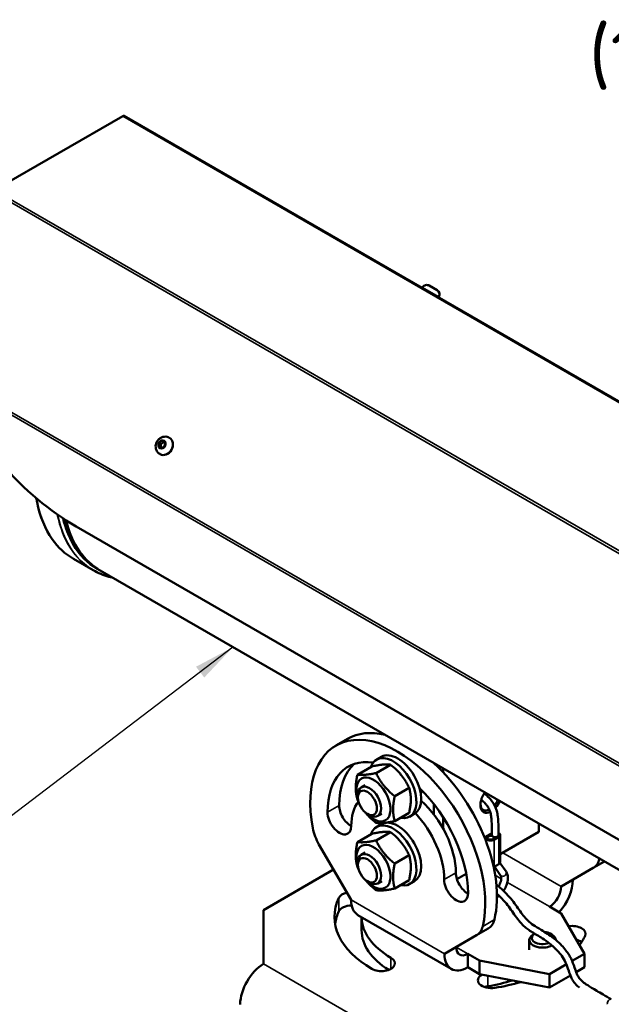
# Model space of a CAD drawing. Header units: millimetres. Extents: x 0 to 1260, y 0 to 891.
# Tile 3 of 20: x 194 to 302, y 244 to 423. Entities that reach past the tile are written whole.
import ezdxf

# ---------------------------------------------------------------- set-up
doc = ezdxf.new("R2010")
doc.units = ezdxf.units.MM
doc.header["$LTSCALE"] = 3
for name, color, linetype, lineweight in [('Sichtbar (ISO)', 7, 'Continuous', 50), ('Sichtbar schmal (ISO)', 7, 'Continuous', 35), ('Symbol (ISO)', 7, 'Continuous', 25)]:
    doc.layers.add(name, color=color, linetype=linetype, lineweight=lineweight)
doc.styles.add('Notiztext (DIN)', font='isocpeur.ttf')
doc.dimstyles.new('Standard - Methode 2a (DIN)$7', dxfattribs={"dimscale": 3, "dimtxt": 3.5, "dimasz": 2.5, "dimexe": 3.175, "dimexo": 0.8, "dimgap": 0.8, "dimtad": 1, "dimtih": 1, "dimtoh": 1, "dimrnd": 1e-08, "dimtxsty": 'Notiztext (DIN)', "dimcen": 0.09, "dimdle": 10, "dimclrd": 256, "dimclre": 256, "dimclrt": 256, "dimazin": 2, "dimtfac": 1, "dimtmove": 0, "dimatfit": 3, "dimfxl": 1, "dimtolj": 1, "dimlwd": -1, "dimlwe": -1, "dimarcsym": 0})

msp = doc.modelspace()

# ---------------------------------------------------------------- linework, layer by layer
at = {"layer": 'Sichtbar (ISO)'}
for p, q in [((189.664, 391.626), (212.999, 405.099)), ((213.299, 405.128), (378.72, 309.623)), ((268.712, 374.279), (270.167, 373.439)), ((267.524, 373.96), (267.464, 373.856)), ((270.486, 372.25), (270.426, 372.146)), ((219.63, 345.619), (220.144, 346.055)), ((219.63, 345.619), (219.922, 345.451)), ((219.641, 344.968), (219.63, 345.619)), ((220.436, 345.886), (220.144, 346.055)), ((220.144, 346.055), (220.669, 345.839)), ((220.669, 345.839), (220.68, 345.188)), ((221.445, 346.634), (221.505, 346.599)), ((220.165, 344.753), (219.641, 344.968)), ((219.735, 343.672), (219.795, 343.637)), ((220.68, 345.188), (220.165, 344.753)), ((329.696, 258.246), (204.538, 330.506)), ((204.348, 327.21), (204.353, 327.208)), ((204.48, 326.988), (204.475, 326.991)), ((204.899, 326.316), (204.903, 326.314)), ((204.997, 326.175), (204.993, 326.178)), ((204.046, 324.615), (207.635, 322.543)), ((208.398, 322.796), (208.78, 322.575)), ((328.665, 253.359), (208.928, 322.489)), ((253.87, 291.891), (251.748, 290.666)), ((260.665, 292.614), (260.665, 292.619)), ((259.998, 288.624), (259.15, 288.134)), ((258.281, 286.887), (255.666, 285.377)), ((261.675, 287.19), (259.06, 285.68)), ((269.574, 287.475), (269.574, 287.47)), ((271.271, 285.796), (271.271, 286.496)), ((257.086, 283.479), (256.373, 283.067)), ((265.069, 282.967), (262.455, 281.458)), ((255.752, 281.243), (255.752, 281.694)), ((267.312, 282.455), (267.096, 282.33)), ((269.574, 280.025), (269.574, 278.115)), ((257.483, 278.245), (257.873, 278.02)), ((260.086, 278.283), (259.373, 277.871)), ((265.069, 278.442), (262.455, 276.932)), ((265.998, 278.232), (265.15, 277.742)), ((271.271, 275.531), (271.271, 277.637)), ((259.998, 276.377), (259.15, 275.887)), ((288.666, 276.453), (288.666, 274.977)), ((258.281, 274.639), (255.666, 273.13)), ((261.675, 274.942), (259.06, 273.433)), ((278.964, 273.914), (278.964, 273.464)), ((280.076, 274.771), (279.228, 274.281)), ((279.264, 273.879), (279.264, 273.914)), ((279.438, 274.16), (280.113, 274.55)), ((280.113, 274.404), (280.113, 274.229)), ((281.139, 274.157), (280.29, 273.668)), ((280.464, 273.768), (280.464, 273.914)), ((280.5, 273.546), (281.349, 274.036)), ((281.313, 274.404), (281.313, 274.369)), ((288.666, 274.977), (281.613, 270.905)), ((281.613, 274.404), (281.613, 269.505)), ((254.513, 262.608), (248.681, 272.709)), ((257.086, 271.231), (256.373, 270.82)), ((265.069, 270.72), (262.455, 269.21)), ((255.752, 268.996), (255.752, 269.447)), ((281.349, 269.137), (280.5, 268.647)), ((280.558, 268.681), (281.691, 267.069)), ((281.564, 269.336), (282.673, 267.759)), ((298.529, 268.424), (300.55, 269.591)), ((238.603, 260.77), (251.331, 268.119)), ((275.437, 267.339), (273.761, 266.372)), ((298.529, 268.424), (292.697, 265.057)), ((257.483, 265.998), (257.873, 265.772)), ((260.086, 266.035), (259.373, 265.624)), ((265.069, 266.195), (262.455, 264.685)), ((265.998, 265.985), (265.15, 265.495)), ((290.575, 261.383), (292.697, 260.158)), ((238.603, 250.972), (238.603, 260.77)), ((272.726, 250.063), (255.756, 259.861)), ((292.697, 260.158), (296.939, 252.81)), ((256.425, 259.474), (256.425, 257.096)), ((277.316, 256.177), (271.483, 252.81)), ((277.316, 256.177), (279.437, 257.402)), ((287.889, 256.468), (287.605, 256.304)), ((290.674, 256.492), (291, 256.304)), ((286.903, 253.544), (286.903, 255.324)), ((277.847, 251.585), (275.726, 252.81)), ((275.726, 250.36), (275.726, 252.81)), ((291.703, 253.544), (291.703, 253.722)), ((296.939, 252.81), (294.688, 251.51)), ((296.939, 252.81), (296.939, 250.36)), ((290.575, 249.135), (277.847, 251.585)), ((277.847, 251.585), (277.847, 249.135)), ((293.641, 250.905), (290.575, 249.135)), ((275.726, 250.36), (277.847, 249.135)), ((277.847, 249.135), (290.575, 246.686)), ((290.575, 246.686), (290.575, 249.135)), ((294.378, 248.881), (290.575, 246.686)), ((296.939, 250.36), (295.431, 249.489))]:
    msp.add_line(p, q, dxfattribs=at)
for centre, start, end in [((268.277, 373.525), 60, 150), ((269.732, 372.685), 330, 60)]:
    msp.add_arc(centre, 0.87, start, end, dxfattribs=at)
for centre, major_axis, ratio, start_param, end_param in [((212.999, 404.608), (0.3, 0.52), 0.5773503, 0, 0.7853982), ((204.538, 367.224), (-22.485, 38.945), 0.5773503, 1.4718108, 2.3561945), ((220.65, 345.118), (0.855, 1.481), 0.8164966, 3.1415927, 6.2831853), ((225.451, 351.402), (-16.635, -28.813), 0.5773503, 5.9556483, 5.9677006), ((225.455, 351.399), (-16.635, -28.813), 0.5773503, 5.9556483, 5.9677006), ((225.451, 351.402), (-16.635, -28.813), 0.5773503, 6.0060469, 6.0141755), ((225.455, 351.399), (-16.635, -28.813), 0.5773503, 6.0060469, 6.0141755), ((262.998, 271.181), (-11.25, 19.486), 0.5773503, 3.6815514, 7.3140229), ((265.12, 272.406), (-11.25, 19.486), 0.5773503, 5.7805177, 6.2831853), ((262.998, 271.181), (-9.03, 15.64), 0.5773503, 5.8557711, 7.0685835), ((262.15, 282.938), (-3, 5.196), 0.5773503, 2.6731756, 6.7516024), ((262.998, 283.428), (-3, 5.196), 0.5773503, 3.1415927, 6.2831853), ((265.12, 272.406), (-9.03, 15.64), 0.5773503, 0.1177314, 0.7853982), ((265.12, 272.406), (11.25, -19.486), 0.5773503, 0.5399587, 2.073464), ((258.586, 280.881), (2.19, -3.793), 0.5773503, 5.076451, 10.6315122), ((257.873, 280.469), (1.5, -2.598), 0.5773503, 5.4978958, 10.2100675), ((262.998, 271.181), (9.03, -15.64), 0.5773503, 0.7853982, 2.0413263), ((265.332, 284.775), (1.575, -2.728), 0.5773503, 0.1466915, 0.3520893), ((265.12, 284.653), (1.725, -2.988), 0.5773503, 0.2098253, 0.4708706), ((279.969, 280.979), (-1.38, -2.39), 0.5773503, 4.5563238, 6.9701908), ((254.513, 278.529), (1.53, -2.65), 0.5773503, 3.9269908, 5.5172076), ((262.998, 271.181), (-5.97, 10.34), 0.5773503, 0.2259635, 0.7853982), ((265.12, 272.406), (5.97, -10.34), 0.5773503, 0.7853982, 2.103607), ((279.757, 281.101), (-1.23, -2.13), 0.5773503, 5.5570423, 6.9947987), ((279.757, 281.101), (-1.23, -2.13), 0.5773503, 1.2806031, 1.7460801), ((279.969, 280.979), (1.38, 2.39), 0.5773503, 4.3529174, 4.8684542), ((252.392, 277.304), (1.53, -2.65), 0.5773503, 3.9269908, 7.0685835), ((262.998, 271.181), (-5.97, 10.34), 0.5773503, 3.9269908, 5.1097095), ((262.15, 270.691), (-3, 5.196), 0.5773503, 2.6731756, 6.7516024), ((262.998, 271.181), (-3, 5.196), 0.5773503, 3.1415927, 6.2831853), ((251.681, 274.441), (-3, 5.196), 0.5773503, 1.0308376, 1.5707963), ((279.864, 273.914), (-0.9, 0), 0.5773503, 5.4977871, 8.6393798), ((279.864, 273.914), (-0.603, 0), 0.5773503, 5.4977871, 8.6393798), ((280.713, 274.404), (-0.9, 0), 0.5773503, 5.441784, 5.4977871), ((280.713, 274.404), (0.603, 0), 0.5773503, 5.4977871, 6.3829018), ((280.713, 274.404), (0.9, 0), 0.5773503, 5.4977871, 7.1236907), ((258.586, 268.633), (2.19, -3.793), 0.5773503, 5.076451, 10.6315122), ((257.873, 268.222), (1.5, -2.598), 0.5773503, 5.4978958, 10.2100675), ((279.864, 269.015), (-0.9, 0), 0.5773503, 2.2370105, 2.3561945), ((280.713, 269.505), (0.9, 0), 0.5773503, 5.4977871, 6.2831853), ((295.529, 273.62), (3, -5.196), 0.5773503, 0, 0.5399587), ((284.211, 283.428), (11.25, -19.486), 0.5773503, 0.5399587, 0.5433385), ((275.726, 266.282), (1.53, -2.65), 0.5773503, 3.9269908, 5.5172076), ((273.605, 265.057), (1.53, -2.65), 0.5773503, 3.9269908, 7.0685835), ((290.575, 263.832), (-1.5, -2.598), 0.5773503, 0.7853982, 2.3561945), ((290.575, 263.832), (3, 5.196), 0.5773503, 4.3510219, 5.4977871), ((254.671, 262.639), (-2.46, 0), 0.5773503, 5.1020508, 6.0213859), ((274.665, 259.546), (-23.16, 0), 0.5773503, 6.0213859, 7.0685835), ((254.671, 260.189), (-2.46, 0), 0.5773503, 4.7360376, 6.0213859), ((258.756, 265.057), (-3, -5.196), 0.5773503, 5.4977871, 6.2831853), ((274.665, 257.096), (-23.16, 0), 0.5773503, 6.0213859, 6.1914626), ((274.665, 259.546), (-18.24, 0), 0.5773503, 0.0068194, 0.7853982), ((274.316, 261.373), (3, -5.196), 0.5773503, 0, 0.5399587), ((276.437, 262.598), (3, -5.196), 0.5773503, 0, 0.5399587), ((294.66, 256.452), (2.46, 0), 0.5773503, 6.0213859, 8.1078209), ((274.665, 257.096), (-18.24, 0), 0.5773503, 0, 0.7526173), ((289.303, 255.324), (-2.4, 0), 0.5773503, 5.4977871, 8.6451484), ((289.303, 255.7), (-1.94, 0), 0.5773503, 5.5279781, 8.4873829), ((289.303, 255.7), (1.94, 0), 0.5773503, 0.0021393, 1.3872073), ((289.303, 255.324), (2.4, 0), 0.5773503, 0.0075059, 0.7853982), ((274.665, 259.546), (23.16, 0), 0.5773503, 5.8868703, 6.0213859), ((294.66, 254.003), (-2.46, 0), 0.5773503, 3.9053289, 4.3739818), ((275.726, 255.259), (-3, -5.196), 0.5773503, 5.4977871, 7.0685835), ((275.726, 255.259), (-1.5, -2.598), 0.5773503, 5.4977871, 7.0685835), ((238.603, 246.073), (3, 5.196), 0.5773503, 0.7853982, 2.3561945), ((260.028, 251.095), (2.46, 0), 0.5773503, 3.9269908, 7.0685835), ((280.023, 248.002), (-2.46, 0), 0.5773503, 5.463601, 8.115781), ((274.665, 257.096), (-18.24, 0), 0.5773503, 1.8325957, 2.0963663), ((274.665, 259.546), (-23.16, 0), 0.5773503, 1.8325957, 2.0512126), ((289.303, 247.862), (-4.8, 0), 0.5773503, 0.0025435, 0.1474366), ((289.303, 248.645), (-4.8, 0), 0.5773503, 0.305558, 0.4067579), ((280.023, 245.552), (-2.46, 0), 0.5773503, 4.9741884, 5.2433411)]:
    msp.add_ellipse(centre, major_axis=major_axis, ratio=ratio, start_param=start_param, end_param=end_param, dxfattribs=at)
for centre, major_axis in [((257.483, 280.244), (1.224, -2.12)), ((279.864, 273.914), (0.6, 0)), ((257.483, 267.996), (1.224, -2.12))]:
    msp.add_ellipse(centre, major_axis=major_axis, ratio=0.5773503, dxfattribs=at)
for points, knots in [([(219.735, 343.672), (219.598, 343.751), (219.474, 343.853), (219.265, 344.092), (219.181, 344.229), (219.054, 344.528), (219.015, 344.691), (218.983, 345.032), (218.995, 345.21), (219.07, 345.563), (219.136, 345.738), (219.316, 346.065), (219.433, 346.217), (219.706, 346.478), (219.862, 346.588), (220.198, 346.748), (220.376, 346.8), (220.73, 346.836), (220.904, 346.826), (221.203, 346.751), (221.328, 346.701), (221.445, 346.634)], [0.1097483, 0.1097483, 0.1097483, 0.1097483, 0.3808595, 0.3808595, 0.6610211, 0.6610211, 0.9653679, 0.9653679, 1.3001125, 1.3001125, 1.657833, 1.657833, 2.0237835, 2.0237835, 2.3830993, 2.3830993, 2.7189755, 2.7189755, 3.0214181, 3.0214181, 3.251341, 3.251341, 3.251341, 3.251341]), ([(219.922, 345.451), (219.926, 345.448), (219.931, 345.446), (219.943, 345.439), (219.951, 345.436), (219.967, 345.428), (219.975, 345.424), (219.983, 345.42), (219.983, 345.42), (219.983, 345.42)], [-0.01282228, -0.01282228, -0.01282228, -0.01282228, -0.008988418, -0.008988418, -0.004386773, -0.004386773, 0, 0, 0.000061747, 0.000061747, 0.000061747, 0.000061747]), ([(220.436, 345.886), (220.44, 345.884), (220.444, 345.88), (220.452, 345.87), (220.456, 345.863), (220.463, 345.848), (220.466, 345.84), (220.468, 345.832), (220.468, 345.831), (220.468, 345.831)], [0, 0, 0, 0, 0.003813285, 0.003813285, 0.008390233, 0.008390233, 0.012753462, 0.012753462, 0.012814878, 0.012814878, 0.012814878, 0.012814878]), ([(197.303, 335.646), (197.344, 335.4), (197.389, 335.157), (197.96, 332.305), (198.893, 330.017), (201.252, 326.68), (202.551, 325.478), (204.046, 324.615)], [3.31631987, 3.31631987, 3.31631987, 3.31631987, 3.345911, 3.345911, 3.66698261, 3.66698261, 3.92699082, 3.92699082, 3.92699082, 3.92699082]), ([(208.398, 322.796), (206.622, 323.821), (205.132, 325.342), (203.207, 328.651), (202.589, 330.23), (202.167, 331.977)], [2.35619449, 2.35619449, 2.35619449, 2.35619449, 2.67561921, 2.67561921, 2.9016047, 2.9016047, 2.9016047, 2.9016047]), ([(202.674, 331.646), (203.208, 329.471), (204.048, 327.555), (206.196, 324.51), (207.466, 323.334), (208.928, 322.489)], [6.52656801, 6.52656801, 6.52656801, 6.52656801, 6.807962, 6.807962, 7.06858347, 7.06858347, 7.06858347, 7.06858347]), ([(207.635, 322.543), (208.525, 322.029), (209.486, 321.636), (210.706, 321.317), (210.909, 321.27), (211.115, 321.227)], [3.92699082, 3.92699082, 3.92699082, 3.92699082, 4.08407045, 4.08407045, 4.11510482, 4.11510482, 4.11510482, 4.11510482]), ([(281.313, 274.404), (281.313, 274.881), (281.315, 275.346), (281.301, 276.49), (281.273, 277.144), (281.142, 278.108), (281.076, 278.449), (280.925, 278.987), (280.856, 279.193), (280.638, 279.73), (280.468, 280.048), (280.071, 280.635), (279.846, 280.906), (279.325, 281.441), (279.026, 281.703), (278.703, 281.962)], [1, 1, 1, 1, 1.1625, 1.1625, 1.415137, 1.415137, 1.5629591, 1.5629591, 1.659783, 1.659783, 1.823947, 1.823947, 1.9849489, 1.9849489, 2.1605988, 2.1605988, 2.1605988, 2.1605988]), ([(280.113, 274.404), (280.113, 275.369), (280.12, 276.243), (280.041, 277.285), (280.01, 277.558), (279.92, 278.105), (279.857, 278.374), (279.685, 278.915), (279.569, 279.18), (279.318, 279.617), (279.194, 279.796), (278.873, 280.192), (278.665, 280.407), (278.346, 280.696), (278.264, 280.768), (278.178, 280.84)], [1, 1, 1, 1, 1.325, 1.325, 1.450932, 1.450932, 1.5954052, 1.5954052, 1.7666109, 1.7666109, 1.8967542, 1.8967542, 2.0604179, 2.0604179, 2.1144664, 2.1144664, 2.1144664, 2.1144664]), ([(281.691, 267.069), (281.73, 267.014), (281.772, 266.919), (281.81, 266.678), (281.815, 266.554), (281.791, 266.271), (281.763, 266.114), (281.669, 265.781), (281.603, 265.606), (281.46, 265.308), (281.391, 265.184), (281.316, 265.065)], [4.1887902, 4.1887902, 4.1887902, 4.1887902, 4.5469691, 4.5469691, 4.8125104, 4.8125104, 5.0836454, 5.0836454, 5.364387, 5.364387, 5.5702855, 5.5702855, 5.5702855, 5.5702855]), ([(282.673, 267.759), (282.795, 267.585), (282.88, 267.389), (283, 266.934), (283.02, 266.67), (282.988, 266.104), (282.929, 265.8), (282.739, 265.2), (282.609, 264.904), (282.379, 264.498), (282.302, 264.376), (282.22, 264.258)], [4.1887902, 4.1887902, 4.1887902, 4.1887902, 4.4550578, 4.4550578, 4.778923, 4.778923, 5.1329072, 5.1329072, 5.4845698, 5.4845698, 5.6424791, 5.6424791, 5.6424791, 5.6424791]), ([(280.924, 265.392), (281.255, 265.121), (281.561, 264.859), (282.412, 264.093), (282.881, 263.614), (283.64, 262.742), (283.948, 262.347), (284.796, 261.197), (285.305, 260.43), (286.079, 259.443), (286.344, 259.139), (286.951, 258.539), (287.292, 258.269), (288.085, 257.74), (288.551, 257.474), (289.427, 256.947), (289.806, 256.712), (290.57, 256.202), (290.954, 255.928), (291.843, 255.234), (292.338, 254.799), (293.061, 254.049), (293.319, 253.751), (293.746, 253.195), (293.921, 252.94), (294.23, 252.438), (294.365, 252.192), (294.754, 251.404), (294.956, 250.854), (295.278, 249.919), (295.408, 249.524), (295.642, 248.965), (295.732, 248.775), (295.924, 248.456), (296.021, 248.32), (296.275, 248.033), (296.434, 247.881), (296.874, 247.528), (297.153, 247.328), (297.94, 246.815), (298.469, 246.492), (299.86, 245.671), (300.72, 245.174), (301.811, 244.544)], [7.5493887, 7.5493887, 7.5493887, 7.5493887, 7.7539926, 7.7539926, 8.1674848, 8.1674848, 8.5145058, 8.5145058, 9.1762616, 9.1762616, 9.5270419, 9.5270419, 9.9741843, 9.9741843, 10.4507252, 10.4507252, 10.7757252, 10.7757252, 11.0881779, 11.0881779, 11.5134806, 11.5134806, 11.77899, 11.77899, 11.9944882, 11.9944882, 12.1955023, 12.1955023, 12.6324092, 12.6324092, 12.9743069, 12.9743069, 13.1709424, 13.1709424, 13.3328062, 13.3328062, 13.4923118, 13.4923118, 13.6492441, 13.6492441, 13.8246221, 13.8246221, 14, 14, 14, 14]), ([(281.023, 263.729), (281.104, 263.656), (281.183, 263.584), (281.756, 263.052), (282.157, 262.628), (282.82, 261.845), (283.094, 261.486), (283.913, 260.363), (284.448, 259.556), (285.316, 258.489), (285.617, 258.158), (286.154, 257.656), (286.383, 257.466), (286.881, 257.095), (287.15, 256.92), (288.009, 256.388), (288.635, 256.037), (289.728, 255.327), (290.171, 255.017), (290.845, 254.491), (291.085, 254.291), (291.664, 253.773), (291.987, 253.448), (292.47, 252.889), (292.65, 252.66), (293.084, 252.038), (293.309, 251.641), (293.721, 250.751), (293.895, 250.252), (294.206, 249.344), (294.34, 248.946), (294.608, 248.345), (294.709, 248.144), (294.985, 247.696), (295.172, 247.449), (295.588, 247.031), (295.783, 246.86), (296.018, 246.678)], [7.749727, 7.749727, 7.749727, 7.749727, 7.811637, 7.811637, 8.2151325, 8.2151325, 8.5517514, 8.5517514, 9.2387151, 9.2387151, 9.588293, 9.588293, 9.8368625, 9.8368625, 10.1162709, 10.1162709, 10.7079009, 10.7079009, 11.0899428, 11.0899428, 11.3104326, 11.3104326, 11.6455311, 11.6455311, 11.8729629, 11.8729629, 12.2528578, 12.2528578, 12.690679, 12.690679, 13.0180092, 13.0180092, 13.1820917, 13.1820917, 13.3804239, 13.3804239, 13.5146771, 13.5146771, 13.5146771, 13.5146771]), ([(281.406, 263.376), (281.345, 263.328), (281.284, 263.282), (281.158, 263.195), (281.094, 263.154), (281.029, 263.116)], [6.09418277, 6.09418277, 6.09418277, 6.09418277, 6.18445806, 6.18445806, 6.2754751, 6.2754751, 6.2754751, 6.2754751])]:
    msp.add_open_spline(points, degree=3, knots=knots, dxfattribs=at)
for points, degree in [([(204.348, 327.21), (204.355, 327.23), (204.363, 327.249)], 2), ([(204.366, 327.244), (204.359, 327.226), (204.353, 327.208)], 2), ([(204.48, 326.988), (204.483, 327.01), (204.487, 327.031)], 2), ([(204.899, 326.316), (204.905, 326.319), (204.91, 326.322)], 2), ([(204.914, 326.32), (204.909, 326.317), (204.903, 326.314)], 2), ([(204.91, 326.322), (204.916, 326.325), (204.921, 326.329)], 2), ([(204.923, 326.325), (204.919, 326.322), (204.914, 326.32)], 2), ([(204.997, 326.175), (205.006, 326.182), (205.015, 326.188)], 2), ([(208.78, 322.575), (208.804, 322.561), (208.829, 322.547), (208.854, 322.533)], 3)]:
    msp.add_open_spline(points, degree=degree, dxfattribs=at)
for points, weights in [([(261.675, 287.19), (260.544, 287.365), (258.281, 286.887)], [1, 1.15470053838, 1]), ([(265.069, 282.967), (263.938, 285.405), (261.675, 287.19)], [1, 1.15470053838, 1]), ([(255.666, 280.852), (255.101, 282.788), (255.666, 285.377)], [1, 1.15470053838, 1]), ([(255.666, 285.377), (256.798, 285.202), (259.06, 285.68)], [1, 1.15470053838, 1]), ([(259.06, 285.68), (260.192, 283.242), (262.455, 281.458)], [1, 1.15470053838, 1]), ([(265.069, 278.442), (265.635, 281.031), (265.069, 282.967)], [1, 1.15470053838, 1]), ([(262.455, 281.458), (261.889, 278.869), (262.455, 276.932)], [1, 1.15470053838, 1]), ([(255.882, 280.407), (255.773, 280.622), (255.666, 280.852)], [1.02341703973, 1.01276118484, 1]), ([(259.06, 276.629), (257.877, 277.562), (257.102, 278.514)], [1, 1.0753252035, 1.07729725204]), ([(262.455, 276.932), (260.192, 276.454), (259.06, 276.629)], [1, 1.15470053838, 1]), ([(261.675, 274.942), (260.544, 275.117), (258.281, 274.639)], [1, 1.15470053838, 1]), ([(265.069, 270.72), (263.938, 273.158), (261.675, 274.942)], [1, 1.15470053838, 1]), ([(255.666, 268.604), (255.101, 270.54), (255.666, 273.13)], [1, 1.15470053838, 1]), ([(255.666, 273.13), (256.798, 272.955), (259.06, 273.433)], [1, 1.15470053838, 1]), ([(259.06, 273.433), (260.192, 270.995), (262.455, 269.21)], [1, 1.15470053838, 1]), ([(265.069, 266.195), (265.635, 268.784), (265.069, 270.72)], [1, 1.15470053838, 1]), ([(255.882, 268.16), (255.773, 268.375), (255.666, 268.604)], [1.02341703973, 1.01276118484, 1]), ([(262.455, 269.21), (261.889, 266.621), (262.455, 264.685)], [1, 1.15470053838, 1]), ([(259.06, 264.382), (257.877, 265.315), (257.102, 266.267)], [1, 1.0753252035, 1.07729725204]), ([(262.455, 264.685), (260.192, 264.207), (259.06, 264.382)], [1, 1.15470053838, 1])]:
    msp.add_rational_spline(points, weights, degree=2, dxfattribs=at)
at = {"layer": 'Sichtbar schmal (ISO)'}
for p, q in [((212.999, 405.099), (378.419, 309.593)), ((354.784, 295.804), (189.364, 391.309)), ((355.085, 296.121), (189.664, 391.626)), ((270.486, 372.25), (267.524, 373.96)), ((179.941, 358.155), (338.16, 266.807)), ((180.059, 358.577), (338.285, 267.225)), ((204.91, 326.322), (204.914, 326.32)), ((250.228, 278.554), (252.349, 279.778)), ((279.438, 274.16), (279.438, 274.157)), ((281.349, 274.036), (281.349, 269.137)), ((280.5, 273.546), (280.5, 268.647)), ((292.697, 265.057), (282.09, 271.181)), ((299.697, 270.084), (299.644, 270.054)), ((271.441, 266.306), (273.562, 267.531)), ((281.806, 266.446), (280.708, 267.08)), ((290.575, 261.383), (282.918, 265.804)), ((252.295, 263.006), (252.295, 260.557)), ((254.513, 262.608), (271.483, 252.81)), ((280.553, 259.031), (278.431, 257.807)), ((275.726, 252.81), (273.605, 254.034)), ((411.403, 151.206), (238.603, 250.972)), ((261.768, 252.099), (261.768, 250.091)), ((279.386, 248.839), (279.386, 246.924))]:
    msp.add_line(p, q, dxfattribs=at)
msp.add_ellipse((220.155, 345.404), major_axis=(0.42, 0.727), ratio=0.8164966, dxfattribs=at)
for centre, major_axis, ratio, start_param, end_param in [((220.59, 345.153), (-0.855, -1.481), 0.8164966, 0, 3.1415927), ((220.996, 353.974), (-16.95, -29.358), 0.5773503, 5.6706401, 6.2831853), ((224.585, 351.902), (-16.95, -29.358), 0.5773503, 5.7038282, 6.2831853), ((224.615, 351.884), (-16.941, -29.343), 0.5773503, 5.7048962, 6.4688684), ((225.014, 351.654), (-16.659, -28.854), 0.5773503, 5.7364247, 6.315694), ((225.048, 351.634), (-16.65, -28.839), 0.5773503, 5.7375183, 6.2831853), ((225.43, 351.414), (-16.65, -28.839), 0.5773503, 5.7390649, 6.2831853), ((225.451, 351.402), (-16.635, -28.813), 0.5773503, 5.7407402, 5.9556483), ((225.578, 351.328), (-16.65, -28.839), 0.5773503, 5.7395903, 6.2831853), ((225.451, 351.402), (-16.635, -28.813), 0.5773503, 5.9677006, 6.0060469), ((225.451, 351.402), (-16.635, -28.813), 0.5773503, 6.0141755, 6.1562841), ((280.713, 274.404), (-0.6, 0), 0.5773503, 0, 0.7853982), ((280.713, 274.404), (0.6, 0), 0.5773503, 3.9269908, 6.2831853), ((282.182, 267.414), (0.491, 0.345), 0.7886751, 3.1415926, 6.2831853), ((301.511, 244.024), (0.3, 0.52), 0.5773503, 0, 2.6622338)]:
    msp.add_ellipse(centre, major_axis=major_axis, ratio=ratio, start_param=start_param, end_param=end_param, dxfattribs=at)
for points, knots in [([(220.436, 345.886), (220.421, 345.867), (220.404, 345.848), (220.334, 345.768), (220.275, 345.708), (220.208, 345.651), (220.142, 345.595), (220.069, 345.543), (219.97, 345.48), (219.946, 345.465), (219.922, 345.451)], [0.08318493, 0.08318493, 0.08318493, 0.08318493, 0.09712284, 0.09712284, 0.14196815, 0.14196815, 0.14196815, 0.18681346, 0.18681346, 0.20075137, 0.20075137, 0.20075137, 0.20075137]), ([(219.922, 345.451), (219.927, 345.423), (219.931, 345.396), (219.947, 345.28), (219.955, 345.192), (219.957, 345.108), (219.958, 345.024), (219.953, 344.944), (219.942, 344.861), (219.941, 344.853), (219.94, 344.845)], [0.08318493, 0.08318493, 0.08318493, 0.08318493, 0.09712284, 0.09712284, 0.14196815, 0.14196815, 0.14196815, 0.18681346, 0.18681346, 0.19142931, 0.19142931, 0.19142931, 0.19142931]), ([(219.983, 345.42), (219.997, 345.429), (220.01, 345.438), (220.101, 345.499), (220.177, 345.555), (220.248, 345.615), (220.318, 345.674), (220.382, 345.736), (220.448, 345.809), (220.458, 345.82), (220.468, 345.831)], [-0.1947235, -0.1947235, -0.1947235, -0.1947235, -0.18681346, -0.18681346, -0.14196815, -0.14196815, -0.14196815, -0.09712284, -0.09712284, -0.0892128, -0.0892128, -0.0892128, -0.0892128]), ([(220.67, 345.786), (220.641, 345.798), (220.611, 345.81), (220.533, 345.844), (220.485, 345.865), (220.436, 345.886)], [0.144391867, 0.144391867, 0.144391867, 0.144391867, 0.162636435, 0.162636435, 0.190697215, 0.190697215, 0.190697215, 0.190697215]), ([(220.468, 345.831), (220.508, 345.815), (220.547, 345.799), (220.615, 345.771), (220.643, 345.76), (220.67, 345.748)], [-0.184669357, -0.184669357, -0.184669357, -0.184669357, -0.162636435, -0.162636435, -0.146283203, -0.146283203, -0.146283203, -0.146283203]), ([(219.995, 344.823), (219.996, 344.831), (219.997, 344.839), (220.006, 344.925), (220.01, 345.01), (220.009, 345.099), (220.007, 345.188), (220, 345.28), (219.987, 345.388), (219.985, 345.404), (219.983, 345.42)], [-0.19151036, -0.19151036, -0.19151036, -0.19151036, -0.18681346, -0.18681346, -0.14196815, -0.14196815, -0.14196815, -0.09712284, -0.09712284, -0.0892128, -0.0892128, -0.0892128, -0.0892128])]:
    msp.add_open_spline(points, degree=3, knots=knots, dxfattribs=at)

# ---------------------------------------------------------------- texts
at = {"layer": 'Symbol (ISO)', "insert": (297.733, 421.4), "char_height": 10.5, "width": 36.74026, "attachment_point": 1, "style": 'Notiztext (DIN)'}
msp.add_mtext('{\\fISOCPEUR|b0|i0;(1 : 5)}', dxfattribs=at)

# ---------------------------------------------------------------- leaders
at = {"layer": 'Symbol (ISO)', "annotation_type": 0, "has_hookline": 1, "hookline_direction": 1, "text_width": 119.7}
msp.add_leader([(233.049, 308.563), (187.779, 274.076), (180.279, 274.076)], dimstyle='Standard - Methode 2a (DIN)$7', override={"dimgap": 0, "dimtad": 1}, dxfattribs=at)

doc.saveas('drawing.dxf')
